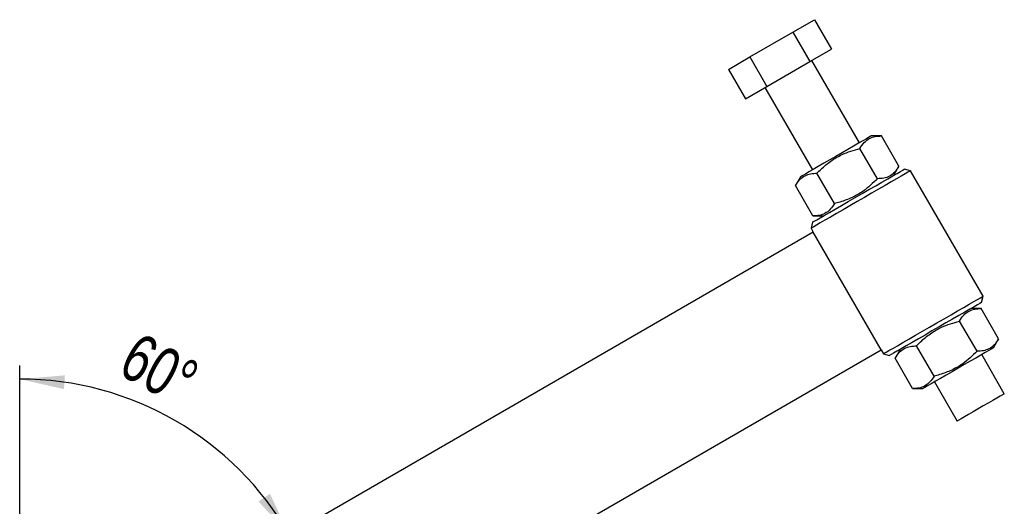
# Model space of a CAD drawing. Extents: x 39 to 778, y 26 to 580.
# Tile 24 of 41: x 44 to 189, y 508 to 580. Entities that reach past the tile are written whole.
import ezdxf

# ---------------------------------------------------------------- set-up
doc = ezdxf.new("R2010")
doc.units = 0
doc.header["$LTSCALE"] = 2
doc.layers.get('0').update_dxf_attribs({"linetype": 'CONTINUOUS'})
doc.styles.add('SLDTEXTSTYLE0', font='TXT', dxfattribs={"width": 0.75})
doc.dimstyles.new('SLDDIMSTYLE5', dxfattribs={"dimtxt": 7, "dimasz": 6.604, "dimexe": 0, "dimexo": 0.0625, "dimgap": 1.75, "dimtad": 1, "dimdec": 4, "dimlfac": 3, "dimzin": 12, "dimtxsty": 'SLDTEXTSTYLE0', "dimsah": 1, "dimcen": 0.09, "dimazin": 3, "dimtfac": 1, "dimtofl": 0, "dimtmove": 0, "dimatfit": 3, "dimtolj": 1, "dimtzin": 12})

# ---------------------------------------------------------------- blocks, each defined once
blk = doc.blocks.new('_D_10')
at = {"color": 179, "linetype": 'CONTINUOUS'}
blk.add_line((43.9, 469.16), (43.9, 529.12), dxfattribs=at)
blk.add_arc((43.9, 481.28), 45.85, 30, 90, dxfattribs=at)
for points in [[(43.9, 527.12), (50.42, 525.64), (50.56, 527.67)], [(83.61, 504.2), (80.75, 510.24), (79.06, 509.1)]]:
    blk.add_solid(points, dxfattribs=at)
at = {"color": 179, "linetype": 'CONTINUOUS', "insert": (61.47, 534.19, 0.07), "char_height": 7, "attachment_point": 1, "rotation": 331.4248, "style": 'SLDTEXTSTYLE0'}
blk.add_mtext('60°', dxfattribs=at)

msp = doc.modelspace()

# ---------------------------------------------------------------- linework, layer by layer
at = {"color": 7, "linetype": 'CONTINUOUS'}
for p, q in [((157.749915, 578.184189), (160.916581, 580.012452)), ((160.916581, 580.012452), (163.416578, 575.682333)), ((151.416584, 574.527632), (157.749915, 578.184189)), ((157.749915, 578.184189), (160.249912, 573.85406)), ((160.249912, 573.85406), (163.416578, 575.682333)), ((148.249918, 572.699359), (151.416584, 574.527632)), ((151.416584, 574.527632), (153.916581, 570.197504)), ((148.249918, 572.699359), (150.749916, 568.369231)), ((153.916581, 570.197504), (160.249912, 573.85406)), ((167.547349, 561.901421), (160.54735, 574.025781)), ((150.749916, 568.369231), (153.916581, 570.197504)), ((153.619144, 570.025783), (160.619143, 557.901423)), ((170.795643, 562.901428), (169.2794, 562.901428)), ((173.370852, 558.441024), (170.795643, 562.901428)), ((170.204186, 556.612751), (167.628977, 561.073145)), ((172.61273, 557.127924), (173.370852, 558.441024)), ((158.887092, 556.901426), (158.128981, 555.588326)), ((163.870855, 552.956195), (161.295646, 557.416599)), ((175.08226, 557.783903), (174.171581, 558.027924)), ((185.748929, 539.308698), (175.08226, 557.783903)), ((160.704189, 551.127922), (158.128981, 555.588326)), ((160.704189, 551.127922), (162.220432, 551.127922)), ((160.661582, 550.227921), (160.41757, 549.317242)), ((160.750899, 548.739891), (75.30306, 499.406557)), ((160.41757, 549.317242), (160.750899, 548.739891)), ((170.7509, 531.419378), (160.750899, 548.739891)), ((185.504917, 538.398009), (185.748929, 539.308698)), ((185.46231, 537.498008), (183.946067, 537.498008)), ((188.037518, 533.037614), (185.46231, 537.498008)), ((184.870853, 531.209341), (182.295644, 535.669735)), ((187.279397, 531.724514), (188.037518, 533.037614)), ((85.303059, 482.086049), (170.7509, 531.419378)), ((170.7509, 531.419378), (171.084229, 530.842027)), ((171.084229, 530.842027), (171.994918, 530.598016)), ((173.553759, 531.498016), (172.795647, 530.184906)), ((178.537522, 527.552785), (175.962313, 532.013189)), ((188.880686, 524.951012), (185.547346, 530.724507)), ((175.370856, 525.724511), (172.795647, 530.184906)), ((178.61915, 526.724509), (181.95248, 520.951004)), ((175.370856, 525.724511), (176.887099, 525.724511))]:
    msp.add_line(p, q, dxfattribs=at)
at = {"color": 7, "linetype": 'CONTINUOUS', "flags": 128}
for points in [[(169.2794, 562.901428), (169.200464, 562.855851), (168.966039, 562.720499), (168.583248, 562.499504), (168.063734, 562.199554), (167.423272, 561.829787), (166.681323, 561.401428), (165.860438, 560.927482), (164.985551, 560.422372), (164.083246, 559.901427), (163.180951, 559.380483), (162.306064, 558.875363), (161.485169, 558.401427), (160.74323, 557.973058), (160.102768, 557.603291), (159.583244, 557.30335), (159.200463, 557.082346), (158.966038, 556.947004), (158.887092, 556.901426), (158.887092, 556.901426)], [(175.08226, 557.783903), (175.077373, 557.781082), (174.960299, 557.71349), (174.689545, 557.557167), (174.270882, 557.31545), (173.713241, 556.993496), (173.028503, 556.598168), (172.231251, 556.137871), (171.338502, 555.62244), (170.369261, 555.062851), (169.344191, 554.471027), (168.285145, 553.859583), (167.214685, 553.241562), (166.15564, 552.630118), (165.130569, 552.038293), (164.161338, 551.478705), (163.26858, 550.963274), (162.471328, 550.502977), (161.78659, 550.107649), (161.228949, 549.785695), (160.810286, 549.543978), (160.539531, 549.387655), (160.422458, 549.320063), (160.41757, 549.317242)], [(160.661582, 550.227921), (160.706156, 550.253651), (160.90305, 550.367337), (161.252622, 550.569158), (161.746675, 550.854396), (162.373616, 551.216365), (163.118764, 551.646581), (163.964653, 552.134952), (164.891445, 552.670033), (165.877435, 553.239297), (166.899496, 553.829383), (167.933676, 554.426463), (168.955727, 555.016549), (169.941717, 555.585813), (170.86851, 556.120893), (171.714399, 556.609264), (172.459546, 557.039481), (173.086498, 557.40145), (173.580541, 557.686688), (173.930112, 557.888509), (174.127016, 558.002195), (174.171581, 558.027924)], [(171.084229, 530.842027), (171.089126, 530.844858), (171.2062, 530.91245), (171.476954, 531.068773), (171.895617, 531.31048), (172.453258, 531.632434), (173.137996, 532.027772), (173.935248, 532.488059), (174.827997, 533.00349), (175.797238, 533.563089), (176.822308, 534.154913), (177.881354, 534.766347), (178.951814, 535.384378), (180.010859, 535.995822), (181.03592, 536.587637), (182.005161, 537.147235), (182.897919, 537.662666), (183.695161, 538.122953), (184.379909, 538.518291), (184.93755, 538.840245), (185.356203, 539.081962), (185.626958, 539.238275), (185.744041, 539.305877), (185.748929, 539.308698)], [(185.504917, 538.398009), (185.460343, 538.372279), (185.263449, 538.258603), (184.913877, 538.056782), (184.419824, 537.771534), (183.792883, 537.409575), (183.047735, 536.979359), (182.201846, 536.490988), (181.275054, 535.955897), (180.289064, 535.386643), (179.267003, 534.796557), (178.232823, 534.199467), (177.210762, 533.609381), (176.224782, 533.040127), (175.297989, 532.505037), (174.4521, 532.016666), (173.706952, 531.586459), (173.080001, 531.22449), (172.585958, 530.939252), (172.236387, 530.737421), (172.039483, 530.623745), (171.994918, 530.598016)], [(187.279397, 531.724514), (187.200461, 531.678936), (186.966036, 531.543584), (186.583245, 531.32259), (186.06373, 531.022639), (185.423269, 530.652872), (184.68133, 530.224513), (183.860435, 529.750567), (182.985548, 529.245457), (182.083253, 528.724513), (181.180948, 528.203568), (180.306061, 527.698448), (179.485176, 527.224512), (178.743227, 526.796143), (178.102765, 526.426376), (177.583251, 526.126436), (177.20046, 525.905431), (176.966035, 525.770089), (176.887099, 525.724511), (176.887099, 525.724511)], [(188.880686, 524.951012), (188.835048, 524.924657), (188.634648, 524.808964), (188.283785, 524.606388), (187.798842, 524.326405), (187.202517, 523.982119), (186.522676, 523.589612), (185.791119, 523.167244), (185.042047, 522.734772), (184.31049, 522.312404), (183.630649, 521.919897), (183.034324, 521.575611), (182.549381, 521.295628), (182.198508, 521.093052), (181.998118, 520.977359), (181.95248, 520.951004)]]:
    msp.add_lwpolyline(points, dxfattribs=at)
at = {"color": 7, "linetype": 'CONTINUOUS'}
for points, knots in [([(167.628977, 561.073145), (167.82213, 561.373323), (168.212622, 561.980187), (168.97548, 562.560144), (169.851145, 562.86091), (170.478893, 562.88784), (170.795643, 562.901428)], [0, 0, 0, 0, 0.2646058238, 0.5349497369, 0.7653440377, 1, 1, 1, 1]), ([(161.295646, 557.416599), (161.493839, 557.617164), (162.128805, 558.259731), (163.31919, 559.24366), (165.217007, 560.369042), (166.72977, 560.810648), (167.628977, 561.073145)], [0, 0, 0, 0, 0.1140401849, 0.3653600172, 0.6227614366, 1, 1, 1, 1]), ([(173.370852, 558.441024), (173.1777, 558.140847), (172.787207, 557.533982), (172.024349, 556.954027), (171.148685, 556.653257), (170.520937, 556.626335), (170.204186, 556.612751)], [0, 0, 0, 0, 0.2646058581, 0.5349498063, 0.7653441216, 1, 1, 1, 1]), ([(158.128981, 555.588326), (158.322134, 555.888499), (158.71263, 556.495355), (159.475469, 557.075316), (160.35115, 557.37608), (160.978897, 557.403011), (161.295646, 557.416599)], [0, 0, 0, 0, 0.2646053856, 0.53494891, 0.7653439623, 1, 1, 1, 1]), ([(170.204186, 556.612751), (169.527262, 555.965248), (168.399986, 554.886964), (166.479758, 553.801786), (165.032971, 553.260205), (164.14364, 553.027556), (163.870855, 552.956195)], [0, 0, 0, 0, 0.3772365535, 0.6282095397, 0.885960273, 1, 1, 1, 1]), ([(163.870855, 552.956195), (163.677702, 552.656023), (163.287208, 552.049168), (162.524353, 551.46919), (161.648687, 551.168444), (161.020939, 551.141511), (160.704189, 551.127922)], [0, 0, 0, 0, 0.264605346, 0.5349497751, 0.7653439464, 1, 1, 1, 1]), ([(182.295644, 535.669735), (182.488796, 535.969913), (182.879289, 536.576777), (183.642147, 537.156733), (184.517811, 537.457503), (185.145559, 537.484424), (185.46231, 537.498008)], [0, 0, 0, 0, 0.2646058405, 0.5349497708, 0.7653440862, 1, 1, 1, 1]), ([(175.962313, 532.013189), (176.160505, 532.213754), (176.795472, 532.85632), (177.985857, 533.84025), (179.883674, 534.965632), (181.396437, 535.407238), (182.295644, 535.669735)], [0, 0, 0, 0, 0.1140401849, 0.3653600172, 0.6227614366, 1, 1, 1, 1]), ([(188.037518, 533.037614), (187.844366, 532.737436), (187.453873, 532.130572), (186.691016, 531.550616), (185.815351, 531.249847), (185.187603, 531.222925), (184.870853, 531.209341)], [0, 0, 0, 0, 0.2646058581, 0.5349498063, 0.7653441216, 1, 1, 1, 1]), ([(172.795647, 530.184906), (172.9888, 530.485083), (173.379295, 531.091947), (174.142136, 531.671906), (175.017817, 531.97267), (175.645564, 531.9996), (175.962313, 532.013189)], [0, 0, 0, 0, 0.2646058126, 0.5349491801, 0.7653440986, 1, 1, 1, 1]), ([(184.870853, 531.209341), (184.193929, 530.561837), (183.066653, 529.483552), (181.146422, 528.398381), (179.699641, 527.856778), (178.810307, 527.624141), (178.537522, 527.552785)], [0, 0, 0, 0, 0.377236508, 0.628209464, 0.8859606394, 1, 1, 1, 1]), ([(178.537522, 527.552785), (178.344369, 527.252607), (177.953877, 526.645742), (177.191019, 526.065787), (176.315354, 525.765017), (175.687606, 525.738096), (175.370856, 525.724511)], [0, 0, 0, 0, 0.2646058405, 0.5349497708, 0.7653440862, 1, 1, 1, 1])]:
    msp.add_open_spline(points, degree=3, knots=knots, dxfattribs=at)

# ---------------------------------------------------------------- dimensions: what is measured, and where the dimension line sits
at = {"color": 179, "linetype": 'CONTINUOUS'}
dim = msp.add_angular_dim_2l(base=(66.826235, 520.98186), line1=((75.30306, 499.406555), (160.7509, 548.739889)), line2=((43.90306, 467.160932), (43.90306, 412.146301)), dimstyle='SLDDIMSTYLE5', dxfattribs=at)
dim.commit()
dim.dimension.update_dxf_attribs({"geometry": '_D_10', "text_midpoint": (65.831897, 521.539573), "dimtype": 162})

doc.saveas('drawing.dxf')
